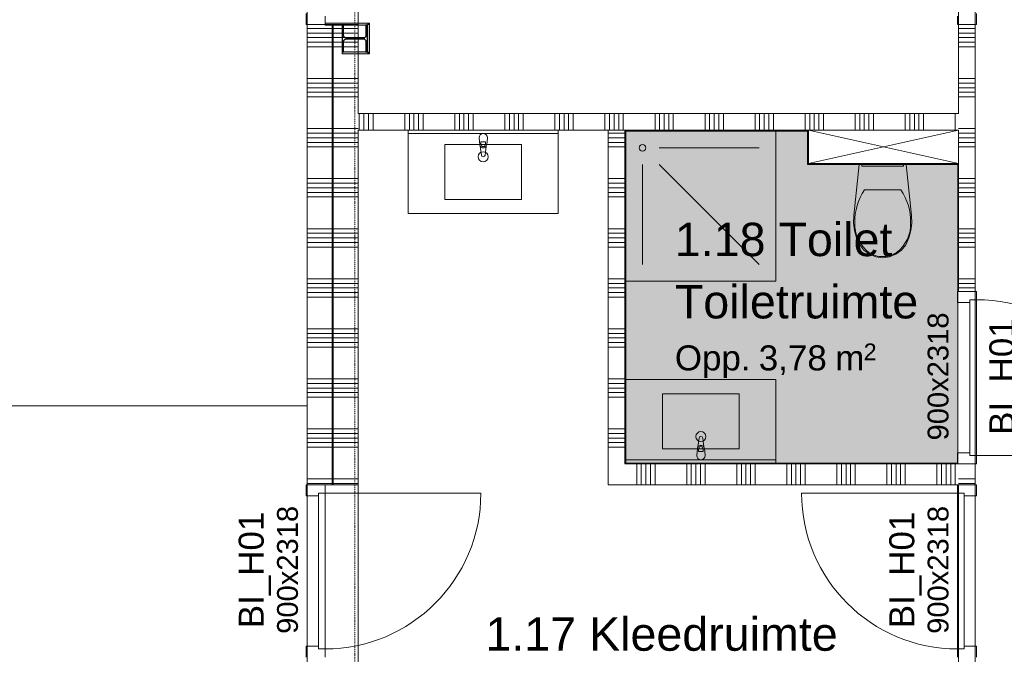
# Model space of a CAD drawing. Extents: x 0 to 92550, y 0 to 59400.
# Tile 49 of 87: x 48730 to 54633, y 13359 to 17162. Entities that reach past the tile are written whole.
import ezdxf
from ezdxf.xclip import XClip

# ---------------------------------------------------------------- set-up
doc = ezdxf.new("R2010")
doc.units = 0
doc.header["$MEASUREMENT"] = 0
doc.header["$XCLIPFRAME"] = 0
doc.linetypes.add('Streep-punt fijn', pattern=[1251.000023, 626.000023, -312.5, 0, -312.5])
doc.linetypes.add('Streeplijn', pattern=[468.700004, 312.5, -156.200004])
for name, color, linetype in [('ZZ 22 Binnenwand metal stud', 7, 'Continuous'), ('ZZ 28 HDC staalconstructies', 7, 'Continuous'), ('ZZ 42 Aftimmerwerk algemeen', 7, 'Continuous'), ('ZZ 42 Binnenwandafwerking wandtegelwerk', 7, 'Continuous'), ('ZZ 72 Vaste inrichting', 7, 'Continuous'), ('ZZ 74 Sanitair', 7, 'Continuous'), ('ZZ A Stramien', 7, 'Continuous'), ('ZZ Aankleding 2D tek', 7, 'Continuous'), ('ZZ Zone Gebruiksruimten', 7, 'Continuous')]:
    doc.layers.add(name, color=color, linetype=linetype)
doc.styles.add('GENERATED_STYLE_1', font='arial.ttf')

# ---------------------------------------------------------------- blocks, each defined once
blk = doc.blocks.new('*X38')
at = {"layer": 'ZZ 22 Binnenwand metal stud', "color": 7, "linetype": 'Continuous', "lineweight": 5, "ltscale": 0.01}
for p, q in [((50608.9, 17109.7), (50675.3, 17109.7)), ((50608.9, 17082.3), (50675.3, 17082.3)), ((50675.3, 17109.7), (50758.9, 17109.7)), ((50675.3, 17082.3), (50758.9, 17082.3)), ((50608.9, 17054.9), (50675.3, 17054.9)), ((50608.9, 17027.4), (50675.3, 17027.4)), ((50608.9, 17000), (50675.3, 17000)), ((50675.3, 17054.9), (50758.9, 17054.9)), ((50675.3, 17027.4), (50758.9, 17027.4)), ((50675.3, 17000), (50758.9, 17000)), ((50608.9, 16809.7), (50675.3, 16809.7)), ((50608.9, 16782.3), (50675.3, 16782.3)), ((50675.3, 16809.7), (50758.9, 16809.7)), ((50675.3, 16782.3), (50758.9, 16782.3)), ((50608.9, 16754.9), (50675.3, 16754.9)), ((50608.9, 16727.4), (50675.3, 16727.4)), ((50675.3, 16754.9), (50758.9, 16754.9)), ((50675.3, 16727.4), (50758.9, 16727.4)), ((50608.9, 16700), (50675.3, 16700)), ((50675.3, 16700), (50758.9, 16700)), ((50608.9, 16509.7), (50675.3, 16509.7)), ((50608.9, 16482.3), (50675.3, 16482.3)), ((50675.3, 16509.7), (50758.9, 16509.7)), ((50675.3, 16482.3), (50758.9, 16482.3)), ((50608.9, 16454.9), (50675.3, 16454.9)), ((50608.9, 16427.4), (50675.3, 16427.4)), ((50675.3, 16454.9), (50758.9, 16454.9)), ((50675.3, 16427.4), (50758.9, 16427.4)), ((50608.9, 16400), (50675.3, 16400)), ((50675.3, 16400), (50758.9, 16400)), ((50608.9, 16209.7), (50675.3, 16209.7)), ((50608.9, 16182.3), (50675.3, 16182.3)), ((50675.3, 16209.7), (50758.9, 16209.7)), ((50675.3, 16182.3), (50758.9, 16182.3)), ((50608.9, 16154.9), (50675.3, 16154.9)), ((50608.9, 16127.4), (50675.3, 16127.4)), ((50675.3, 16154.9), (50758.9, 16154.9)), ((50675.3, 16127.4), (50758.9, 16127.4)), ((50608.9, 16100), (50675.3, 16100)), ((50675.3, 16100), (50758.9, 16100)), ((50608.9, 15909.7), (50675.3, 15909.7)), ((50608.9, 15882.3), (50675.3, 15882.3)), ((50675.3, 15909.7), (50758.9, 15909.7)), ((50675.3, 15882.3), (50758.9, 15882.3)), ((50608.9, 15854.9), (50675.3, 15854.9)), ((50608.9, 15827.4), (50675.3, 15827.4)), ((50675.3, 15854.9), (50758.9, 15854.9)), ((50675.3, 15827.4), (50758.9, 15827.4)), ((50608.9, 15800), (50675.3, 15800)), ((50675.3, 15800), (50758.9, 15800)), ((50608.9, 15609.7), (50675.3, 15609.7)), ((50675.3, 15609.7), (50758.9, 15609.7)), ((50608.9, 15582.3), (50675.3, 15582.3)), ((50608.9, 15554.9), (50675.3, 15554.9)), ((50608.9, 15527.4), (50675.3, 15527.4)), ((50675.3, 15582.3), (50758.9, 15582.3)), ((50675.3, 15554.9), (50758.9, 15554.9)), ((50675.3, 15527.4), (50758.9, 15527.4)), ((50608.9, 15500), (50675.3, 15500)), ((50675.3, 15500), (50758.9, 15500)), ((50608.9, 15309.7), (50675.3, 15309.7)), ((50675.3, 15309.7), (50758.9, 15309.7)), ((50608.9, 15282.3), (50675.3, 15282.3)), ((50608.9, 15254.9), (50675.3, 15254.9)), ((50675.3, 15282.3), (50758.9, 15282.3)), ((50675.3, 15254.9), (50758.9, 15254.9)), ((50608.9, 15227.4), (50675.3, 15227.4)), ((50608.9, 15200), (50675.3, 15200)), ((50675.3, 15227.4), (50758.9, 15227.4)), ((50675.3, 15200), (50758.9, 15200)), ((50608.9, 15009.7), (50675.3, 15009.7)), ((50675.3, 15009.7), (50758.9, 15009.7)), ((50608.9, 14982.3), (50675.3, 14982.3)), ((50608.9, 14954.9), (50675.3, 14954.9)), ((50675.3, 14982.3), (50758.9, 14982.3)), ((50675.3, 14954.9), (50758.9, 14954.9)), ((50608.9, 14927.4), (50675.3, 14927.4)), ((50608.9, 14900), (50675.3, 14900)), ((50675.3, 14927.4), (50758.9, 14927.4)), ((50675.3, 14900), (50758.9, 14900)), ((50608.9, 14709.7), (50675.3, 14709.7)), ((50675.3, 14709.7), (50758.9, 14709.7)), ((50608.9, 14682.3), (50675.3, 14682.3)), ((50608.9, 14654.9), (50675.3, 14654.9)), ((50675.3, 14682.3), (50758.9, 14682.3)), ((50675.3, 14654.9), (50758.9, 14654.9)), ((50608.9, 14627.4), (50675.3, 14627.4)), ((50608.9, 14600), (50675.3, 14600)), ((50675.3, 14627.4), (50758.9, 14627.4)), ((50675.3, 14600), (50758.9, 14600)), ((50608.9, 14409.7), (50675.3, 14409.7)), ((50675.3, 14409.7), (50758.9, 14409.7)), ((50608.9, 14382.3), (50675.3, 14382.3)), ((50675.3, 14382.3), (50758.9, 14382.3))]:
    blk.add_line(p, q, dxfattribs=at)
blk = doc.blocks.new('*X42')
at = {"layer": 'ZZ 22 Binnenwand metal stud', "color": 7, "linetype": 'Continuous', "lineweight": 5, "ltscale": 0.01}
for p, q in [((50453.9, 17109.7), (50603.9, 17109.7)), ((50453.9, 17082.3), (50603.9, 17082.3)), ((50453.9, 17054.9), (50603.9, 17054.9)), ((50453.9, 17027.4), (50603.9, 17027.4)), ((50453.9, 17000), (50603.9, 17000)), ((50453.9, 16809.7), (50603.9, 16809.7)), ((50453.9, 16782.3), (50603.9, 16782.3)), ((50453.9, 16754.9), (50603.9, 16754.9)), ((50453.9, 16727.4), (50603.9, 16727.4)), ((50453.9, 16700), (50603.9, 16700)), ((50453.9, 16509.7), (50603.9, 16509.7)), ((50453.9, 16482.3), (50603.9, 16482.3)), ((50453.9, 16454.9), (50603.9, 16454.9)), ((50453.9, 16427.4), (50603.9, 16427.4)), ((50453.9, 16400), (50603.9, 16400)), ((50453.9, 16209.7), (50603.9, 16209.7)), ((50453.9, 16182.3), (50603.9, 16182.3)), ((50453.9, 16154.9), (50603.9, 16154.9)), ((50453.9, 16127.4), (50603.9, 16127.4)), ((50453.9, 16100), (50603.9, 16100)), ((50453.9, 15909.7), (50603.9, 15909.7)), ((50453.9, 15882.3), (50603.9, 15882.3)), ((50453.9, 15854.9), (50603.9, 15854.9)), ((50453.9, 15827.4), (50603.9, 15827.4)), ((50453.9, 15800), (50603.9, 15800)), ((50453.9, 15609.7), (50603.9, 15609.7)), ((50453.9, 15582.3), (50603.9, 15582.3)), ((50453.9, 15554.9), (50603.9, 15554.9)), ((50453.9, 15527.4), (50603.9, 15527.4)), ((50453.9, 15500), (50603.9, 15500)), ((50453.9, 15309.7), (50603.9, 15309.7)), ((50453.9, 15282.3), (50603.9, 15282.3)), ((50453.9, 15254.9), (50603.9, 15254.9)), ((50453.9, 15227.4), (50603.9, 15227.4)), ((50453.9, 15200), (50603.9, 15200)), ((50453.9, 15009.7), (50603.9, 15009.7)), ((50453.9, 14982.3), (50603.9, 14982.3)), ((50453.9, 14954.9), (50603.9, 14954.9)), ((50453.9, 14927.4), (50603.9, 14927.4)), ((50453.9, 14900), (50603.9, 14900)), ((50453.9, 14709.7), (50603.9, 14709.7)), ((50453.9, 14682.3), (50603.9, 14682.3)), ((50453.9, 14654.9), (50603.9, 14654.9)), ((50453.9, 14627.4), (50603.9, 14627.4)), ((50453.9, 14600), (50603.9, 14600)), ((50453.9, 14409.7), (50603.9, 14409.7)), ((50453.9, 14382.3), (50603.9, 14382.3))]:
    blk.add_line(p, q, dxfattribs=at)
blk = doc.blocks.new('*X66')
at = {"layer": 'ZZ 22 Binnenwand metal stud', "color": 7, "linetype": 'Continuous', "lineweight": 5, "ltscale": 0.01}
for p, q in [((54358.9, 17109.7), (54458.9, 17109.7)), ((54358.9, 17082.3), (54458.9, 17082.3)), ((54358.9, 17054.9), (54458.9, 17054.9)), ((54358.9, 17027.4), (54458.9, 17027.4)), ((54358.9, 17000), (54458.9, 17000)), ((54358.9, 16809.7), (54458.9, 16809.7)), ((54358.9, 16782.3), (54458.9, 16782.3)), ((54358.9, 16754.9), (54458.9, 16754.9)), ((54358.9, 16727.4), (54458.9, 16727.4)), ((54358.9, 16700), (54458.9, 16700)), ((54358.9, 16509.7), (54458.9, 16509.7)), ((54358.9, 16482.3), (54458.9, 16482.3)), ((54358.9, 16454.9), (54458.9, 16454.9)), ((54358.9, 16427.4), (54458.9, 16427.4)), ((54358.9, 16400), (54458.9, 16400)), ((54358.9, 16209.7), (54458.9, 16209.7)), ((54358.9, 16182.3), (54458.9, 16182.3)), ((54358.9, 16154.9), (54458.9, 16154.9)), ((54358.9, 16127.4), (54458.9, 16127.4)), ((54358.9, 16100), (54458.9, 16100)), ((54358.9, 15909.7), (54458.9, 15909.7)), ((54358.9, 15882.3), (54458.9, 15882.3)), ((54358.9, 15854.9), (54458.9, 15854.9)), ((54358.9, 15827.4), (54458.9, 15827.4)), ((54358.9, 15800), (54458.9, 15800)), ((54358.9, 15609.7), (54458.9, 15609.7)), ((54358.9, 15582.3), (54458.9, 15582.3)), ((54358.9, 15554.9), (54458.9, 15554.9))]:
    blk.add_line(p, q, dxfattribs=at)
blk = doc.blocks.new('*X67')
at = {"layer": 'ZZ 22 Binnenwand metal stud', "color": 7, "linetype": 'Continuous', "lineweight": 5, "ltscale": 0.01}
for p, q in [((54358.9, 14409.7), (54458.9, 14409.7)), ((54358.9, 14382.3), (54458.9, 14382.3))]:
    blk.add_line(p, q, dxfattribs=at)
blk = doc.blocks.new('*X68')
at = {"layer": 'ZZ 22 Binnenwand metal stud', "color": 7, "linetype": 'Continuous', "lineweight": 5, "ltscale": 0.01}
for p, q in [((50766.3, 16600), (50766.3, 16500)), ((50793.7, 16600), (50793.7, 16500)), ((50821.2, 16600), (50821.2, 16500)), ((50848.6, 16600), (50848.6, 16500)), ((51038.9, 16600), (51038.9, 16500)), ((51066.3, 16600), (51066.3, 16500)), ((51093.7, 16600), (51093.7, 16500)), ((51121.2, 16600), (51121.2, 16500)), ((51148.6, 16600), (51148.6, 16500)), ((51338.9, 16600), (51338.9, 16500)), ((51366.3, 16600), (51366.3, 16500)), ((51393.7, 16600), (51393.7, 16500)), ((51421.2, 16600), (51421.2, 16500)), ((51448.6, 16600), (51448.6, 16500)), ((51638.9, 16600), (51638.9, 16500)), ((51666.3, 16600), (51666.3, 16500)), ((51693.7, 16600), (51693.7, 16500)), ((51721.2, 16600), (51721.2, 16500)), ((51748.6, 16600), (51748.6, 16500)), ((51938.9, 16600), (51938.9, 16500)), ((51966.3, 16600), (51966.3, 16500)), ((51993.7, 16600), (51993.7, 16500)), ((52021.2, 16600), (52021.2, 16500)), ((52048.6, 16600), (52048.6, 16500)), ((52238.9, 16600), (52238.9, 16500)), ((52266.3, 16600), (52266.3, 16500)), ((52293.7, 16600), (52293.7, 16500)), ((52321.2, 16600), (52321.2, 16500)), ((52348.6, 16600), (52348.6, 16500)), ((52538.9, 16600), (52538.9, 16500)), ((52566.3, 16600), (52566.3, 16500)), ((52593.7, 16600), (52593.7, 16500)), ((52621.2, 16600), (52621.2, 16500)), ((52648.6, 16600), (52648.6, 16500)), ((52838.9, 16600), (52838.9, 16500)), ((52866.3, 16600), (52866.3, 16500)), ((52893.7, 16600), (52893.7, 16500)), ((52921.2, 16600), (52921.2, 16500)), ((52948.6, 16600), (52948.6, 16500)), ((53138.9, 16600), (53138.9, 16500)), ((53166.3, 16600), (53166.3, 16500)), ((53193.7, 16600), (53193.7, 16500)), ((53221.2, 16600), (53221.2, 16500)), ((53248.6, 16600), (53248.6, 16500)), ((53438.9, 16600), (53438.9, 16500)), ((53466.3, 16600), (53466.3, 16500)), ((53493.7, 16600), (53493.7, 16500)), ((53521.2, 16600), (53521.2, 16500)), ((53548.6, 16600), (53548.6, 16500)), ((53738.9, 16600), (53738.9, 16500)), ((53766.3, 16600), (53766.3, 16500)), ((53793.7, 16600), (53793.7, 16500)), ((53821.2, 16600), (53821.2, 16500)), ((53848.6, 16600), (53848.6, 16500)), ((54038.9, 16600), (54038.9, 16500)), ((54066.3, 16600), (54066.3, 16500)), ((54093.7, 16600), (54093.7, 16500)), ((54121.2, 16600), (54121.2, 16500)), ((54148.6, 16600), (54148.6, 16500)), ((54338.9, 16600), (54338.9, 16500))]:
    blk.add_line(p, q, dxfattribs=at)
blk = doc.blocks.new('*X70')
at = {"layer": 'ZZ 22 Binnenwand metal stud', "color": 7, "linetype": 'Continuous', "lineweight": 5, "ltscale": 0.01}
for p, q in [((52429.1, 14375), (52429.1, 14500)), ((52456.6, 14375), (52456.6, 14500)), ((52484, 14375), (52484, 14500)), ((52511.4, 14375), (52511.4, 14500)), ((52538.9, 14375), (52538.9, 14500)), ((52729.1, 14375), (52729.1, 14500)), ((52756.6, 14375), (52756.6, 14500)), ((52784, 14375), (52784, 14500)), ((52811.4, 14375), (52811.4, 14500)), ((52838.9, 14375), (52838.9, 14500)), ((53029.1, 14375), (53029.1, 14500)), ((53056.6, 14375), (53056.6, 14500)), ((53084, 14375), (53084, 14500)), ((53111.4, 14375), (53111.4, 14500)), ((53138.9, 14375), (53138.9, 14500)), ((53329.1, 14375), (53329.1, 14500)), ((53356.6, 14375), (53356.6, 14500)), ((53384, 14375), (53384, 14500)), ((53411.4, 14375), (53411.4, 14500)), ((53438.9, 14375), (53438.9, 14500)), ((53629.1, 14375), (53629.1, 14500)), ((53656.6, 14375), (53656.6, 14500)), ((53684, 14375), (53684, 14500)), ((53711.4, 14375), (53711.4, 14500)), ((53738.9, 14375), (53738.9, 14500)), ((53929.1, 14375), (53929.1, 14500)), ((53956.6, 14375), (53956.6, 14500)), ((53984, 14375), (53984, 14500)), ((54011.4, 14375), (54011.4, 14500)), ((54038.9, 14375), (54038.9, 14500)), ((54229.1, 14375), (54229.1, 14500)), ((54256.6, 14375), (54256.6, 14500)), ((54284, 14375), (54284, 14500)), ((54311.4, 14375), (54311.4, 14500)), ((54338.9, 14375), (54338.9, 14500))]:
    blk.add_line(p, q, dxfattribs=at)
blk = doc.blocks.new('*X72')
at = {"layer": 'ZZ 22 Binnenwand metal stud', "color": 7, "linetype": 'Continuous', "lineweight": 5, "ltscale": 0.01}
for p, q in [((52258.9, 16482.3), (52358.9, 16482.3)), ((52258.9, 16454.9), (52358.9, 16454.9)), ((52258.9, 16427.4), (52358.9, 16427.4)), ((52258.9, 16400), (52358.9, 16400)), ((52258.9, 16209.7), (52358.9, 16209.7)), ((52258.9, 16182.3), (52358.9, 16182.3)), ((52258.9, 16154.9), (52358.9, 16154.9)), ((52258.9, 16127.4), (52358.9, 16127.4)), ((52258.9, 16100), (52358.9, 16100)), ((52258.9, 15909.7), (52358.9, 15909.7)), ((52258.9, 15882.3), (52358.9, 15882.3)), ((52258.9, 15854.9), (52358.9, 15854.9)), ((52258.9, 15827.4), (52358.9, 15827.4)), ((52258.9, 15800), (52358.9, 15800)), ((52258.9, 15609.7), (52358.9, 15609.7)), ((52258.9, 15582.3), (52358.9, 15582.3)), ((52258.9, 15554.9), (52358.9, 15554.9)), ((52258.9, 15527.4), (52358.9, 15527.4)), ((52258.9, 15500), (52358.9, 15500)), ((52258.9, 15309.7), (52358.9, 15309.7)), ((52258.9, 15282.3), (52358.9, 15282.3)), ((52258.9, 15254.9), (52358.9, 15254.9)), ((52258.9, 15227.4), (52358.9, 15227.4)), ((52258.9, 15200), (52358.9, 15200)), ((52258.9, 15009.7), (52358.9, 15009.7)), ((52258.9, 14982.3), (52358.9, 14982.3)), ((52258.9, 14954.9), (52358.9, 14954.9)), ((52258.9, 14927.4), (52358.9, 14927.4)), ((52258.9, 14900), (52358.9, 14900)), ((52258.9, 14709.7), (52358.9, 14709.7)), ((52258.9, 14682.3), (52358.9, 14682.3)), ((52258.9, 14654.9), (52358.9, 14654.9)), ((52258.9, 14627.4), (52358.9, 14627.4)), ((52258.9, 14600), (52358.9, 14600))]:
    blk.add_line(p, q, dxfattribs=at)
blk = doc.blocks.new('Drawing_1_1', base_point=(5738.9, 6500))
at = {"layer": 'ZZ 28 HDC staalconstructies', "linetype": 'Continuous', "lineweight": 0, "true_color": 0x000000}
h = blk.add_hatch(dxfattribs=at)
h.set_pattern_fill('515_Staal_0001', color=18, style=0, pattern_type=2)
h.set_pattern_definition([(225, (50662.87, 17130), (-159.1, 159.1), []), (225, (50609.83, 17183.03), (-159.1, 159.1), [])])
h.paths.add_polyline_path([(50805.9, 17032), (50805.9, 16970), (50814.9, 16970), (50814.9, 17130), (50805.9, 17130), (50805.9, 17068, -0.414214), (50790.9, 17053), (50686.9, 17053, -0.414214), (50671.9, 17068), (50671.9, 17130), (50662.9, 17130), (50662.9, 16970), (50671.9, 16970), (50671.9, 17032, -0.414214), (50686.9, 17047), (50790.9, 17047, -0.414214)])
at = {"layer": 'ZZ 42 Aftimmerwerk algemeen', "linetype": 'Continuous', "lineweight": 0, "true_color": 0x7f7f7f}
for points in [[(50814.9, 17142), (50560.9, 17142), (50560.9, 17130), (50814.9, 17130)], [(50814.9, 17130), (50826.9, 17142), (50814.9, 17142)], [(50814.9, 17130), (50826.9, 17130), (50826.9, 17142)], [(50814.9, 17130), (50814.9, 16970), (50826.9, 16970), (50826.9, 17130)], [(50814.9, 16970), (50662.9, 16970), (50662.9, 16958), (50814.9, 16958)], [(50814.9, 16958), (50826.9, 16958), (50814.9, 16970)], [(50814.9, 16970), (50826.9, 16958), (50826.9, 16970)]]:
    blk.add_hatch(color=8, dxfattribs=at).paths.add_polyline_path(points)
at = {"layer": 'ZZ 42 Binnenwandafwerking wandtegelwerk', "linetype": 'Continuous', "lineweight": 0, "true_color": 0x7f7f7f}
for points in [[(52363.9, 16495), (52358.9, 16500), (52358.9, 16495)], [(52363.9, 16500), (52358.9, 16500), (52363.9, 16495)], [(52363.9, 14505), (52363.9, 16495), (52358.9, 16495), (52358.9, 14505)], [(52363.9, 16495), (53453.9, 16495), (53453.9, 16500), (52363.9, 16500)], [(53453.9, 16495), (53458.9, 16495), (53458.9, 16500)], [(53453.9, 16495), (53458.9, 16500), (53453.9, 16500)], [(53453.9, 16495), (53453.9, 16300), (53458.9, 16300), (53458.9, 16495)], [(53458.9, 16300), (53453.9, 16300), (53453.9, 16295)], [(53458.9, 16300), (53453.9, 16295), (53458.9, 16295)], [(53458.9, 16295), (54353.9, 16295), (54353.9, 16300), (53458.9, 16300)], [(54353.9, 16295), (54358.9, 16300), (54353.9, 16300)], [(54353.9, 16295), (54358.9, 16295), (54358.9, 16300)], [(54353.9, 16295), (54353.9, 15534), (54358.9, 15534), (54358.9, 16295)], [(52358.9, 14505), (52358.9, 14500), (52363.9, 14505)], [(52363.9, 14505), (52358.9, 14500), (52363.9, 14500)], [(54353.9, 14505), (52363.9, 14505), (52363.9, 14500), (54353.9, 14500)], [(54353.9, 14505), (54353.9, 14500), (54358.9, 14500)]]:
    blk.add_hatch(color=8, dxfattribs=at).paths.add_polyline_path(points)
at = {"layer": 'ZZ Aankleding 2D tek', "linetype": 'Continuous', "lineweight": 0, "true_color": 0xe4e7e8}
blk.add_hatch(color=254, dxfattribs=at).paths.add_polyline_path([(54353.9, 14505), (54353.9, 16295), (53453.9, 16295), (53453.9, 16495), (52363.9, 16495), (52363.9, 14505)])
at = {"layer": 'ZZ 22 Binnenwand metal stud', "color": 7, "linetype": 'Continuous', "lineweight": 9, "ltscale": 0.01}
for p, q in [((50446.9, 17200), (50446.9, 17133)), ((50560.9, 17133), (50560.9, 17183)), ((54351.9, 17133), (54351.9, 17183)), ((54465.9, 17200), (54465.9, 17133)), ((50446.9, 17133), (50560.9, 17133)), ((54465.9, 17133), (54351.9, 17133)), ((54465.9, 15534), (54351.9, 15534)), ((54351.9, 15534), (54351.9, 15467)), ((54465.9, 15484), (54465.9, 15534)), ((54351.9, 15467), (54425.9, 15467)), ((54425.9, 15467), (54425.9, 15484)), ((54425.9, 15484), (54465.9, 15484)), ((54425.9, 14550), (54425.9, 15484)), ((54425.9, 15484), (54465.9, 15484)), ((54465.9, 15484), (54465.9, 14550)), ((54425.9, 14567), (54351.9, 14567)), ((54351.9, 14567), (54351.9, 14500)), ((54425.9, 14550), (54425.9, 14567)), ((54465.9, 14550), (54425.9, 14550)), ((54465.9, 14550), (54425.9, 14550)), ((54465.9, 14550), (55399.9, 14550)), ((54465.9, 14500), (54465.9, 14550)), ((54351.9, 14500), (54465.9, 14500)), ((50446.9, 14375), (50560.9, 14375)), ((50446.9, 14308), (50446.9, 14375)), ((50560.9, 14375), (50560.9, 14325)), ((54465.9, 14375), (54351.9, 14375)), ((54351.9, 14375), (54351.9, 14325)), ((54465.9, 14308), (54465.9, 14375)), ((50520.9, 14308), (50446.9, 14308)), ((50560.9, 14325), (50520.9, 14325)), ((50520.9, 14325), (50520.9, 14308)), ((50560.9, 14325), (50520.9, 14325)), ((50520.9, 14325), (50520.9, 13391)), ((50560.9, 14325), (51494.9, 14325)), ((50560.9, 13391), (50560.9, 14325)), ((54351.9, 14325), (53417.9, 14325)), ((54351.9, 14325), (54391.9, 14325)), ((54351.9, 13391), (54351.9, 14325)), ((54351.9, 14325), (54391.9, 14325)), ((54391.9, 14325), (54391.9, 14308)), ((54391.9, 14325), (54391.9, 13391)), ((54391.9, 14308), (54465.9, 14308)), ((50446.9, 13408), (50520.9, 13408)), ((50446.9, 13341), (50446.9, 13408)), ((50520.9, 13408), (50520.9, 13391)), ((54465.9, 13408), (54391.9, 13408)), ((54391.9, 13408), (54391.9, 13391)), ((54465.9, 13341), (54465.9, 13408)), ((50520.9, 13391), (50560.9, 13391)), ((50520.9, 13391), (50560.9, 13391)), ((50560.9, 13391), (50560.9, 13341)), ((54391.9, 13391), (54351.9, 13391)), ((54351.9, 13391), (54351.9, 13341)), ((54391.9, 13391), (54351.9, 13391))]:
    blk.add_line(p, q, dxfattribs=at)
at = {"layer": 'ZZ 22 Binnenwand metal stud', "color": 7, "linetype": 'Continuous', "lineweight": 15, "ltscale": 0.01}
for p, q in [((50453.9, 17133), (50560.9, 17133)), ((50453.9, 17133), (50560.9, 17133)), ((50453.9, 17133), (50560.9, 17133)), ((50560.9, 17133), (50603.9, 17133)), ((50560.9, 17133), (50603.9, 17133)), ((50603.9, 14375), (50603.9, 17133)), ((50608.9, 14375), (50608.9, 17133)), ((50608.9, 17133), (50758.9, 17133)), ((50608.9, 17133), (50758.9, 17133)), ((54458.9, 17133), (54358.9, 17133)), ((54458.9, 17133), (54358.9, 17133)), ((54458.9, 17133), (54358.9, 17133)), ((54458.9, 15534), (54358.9, 15534)), ((54458.9, 15534), (54358.9, 15534)), ((54458.9, 15534), (54358.9, 15534)), ((54458.9, 14500), (54358.9, 14500)), ((54458.9, 14500), (54358.9, 14500)), ((54458.9, 14500), (54358.9, 14500)), ((50453.9, 14375), (50560.9, 14375)), ((50453.9, 14375), (50560.9, 14375)), ((50453.9, 14375), (50560.9, 14375)), ((50560.9, 14375), (50603.9, 14375)), ((50560.9, 14375), (50603.9, 14375)), ((50608.9, 14375), (50758.9, 14375)), ((50608.9, 14375), (50758.9, 14375)), ((54458.9, 14375), (54358.9, 14375)), ((54458.9, 14375), (54358.9, 14375)), ((54458.9, 14375), (54358.9, 14375))]:
    blk.add_line(p, q, dxfattribs=at)
at = {"layer": 'ZZ 22 Binnenwand metal stud', "color": 7, "linetype": 'Continuous', "lineweight": 5, "ltscale": 0.01}
for p, q in [((50603.9, 17133), (50608.9, 17133)), ((50603.9, 17133), (50608.9, 17133)), ((50603.9, 14375), (50608.9, 14375)), ((50603.9, 14375), (50608.9, 14375))]:
    blk.add_line(p, q, dxfattribs=at)
at = {"layer": 'ZZ 22 Binnenwand metal stud', "color": 7, "linetype": 'Continuous', "lineweight": 15, "ltscale": 0.01, "flags": 128}
for points in [[(50453.9, 17133), (50453.9, 14375)], [(50758.9, 16600), (50758.9, 17133)], [(54358.9, 17133), (54358.9, 16600)], [(54458.9, 15534), (54458.9, 17133)], [(54358.9, 16600), (50758.9, 16600)], [(50758.9, 14375), (50758.9, 16500)], [(50758.9, 16500), (54358.9, 16500)], [(52258.9, 16500), (52258.9, 14500)], [(52358.9, 16500), (52258.9, 16500)], [(52358.9, 14500), (52358.9, 16500)], [(54358.9, 16500), (54358.9, 15534)], [(52258.9, 14375), (52258.9, 14500)], [(54358.9, 14500), (52358.9, 14500)], [(54458.9, 14375), (54458.9, 14500)], [(52258.9, 14375), (54358.9, 14375)]]:
    blk.add_lwpolyline(points, dxfattribs=at)
at = {"layer": 'ZZ 22 Binnenwand metal stud', "color": 7, "linetype": 'Continuous', "lineweight": 9, "ltscale": 0.01}
for centre, start, end in [((54465.9, 14550), 0, 90), ((50560.9, 14325), 270, 0), ((54351.9, 14325), 180, 270)]:
    blk.add_arc(centre, 934, start, end, dxfattribs=at)
at = {"layer": 'ZZ 28 HDC staalconstructies', "color": 7, "linetype": 'Continuous', "lineweight": 25, "ltscale": 0.01, "flags": 128}
blk.add_lwpolyline([(50805.9, 17032), (50805.9, 16970), (50814.9, 16970), (50814.9, 17130), (50805.9, 17130), (50805.9, 17068, -0.414214), (50790.9, 17053), (50686.9, 17053, -0.414214), (50671.9, 17068), (50671.9, 17130), (50662.9, 17130), (50662.9, 16970), (50671.9, 16970), (50671.9, 17032, -0.414214), (50686.9, 17047), (50790.9, 17047, -0.414214)], format="xyb", close=True, dxfattribs=at)
at = {"layer": 'ZZ 42 Aftimmerwerk algemeen', "color": 7, "linetype": 'Continuous', "lineweight": 9, "ltscale": 0.01, "flags": 128}
for points in [[(50814.9, 17142), (50560.9, 17142)], [(50560.9, 17142), (50560.9, 17130)], [(50560.9, 17130), (50814.9, 17130)], [(50826.9, 17142), (50814.9, 17142)], [(50814.9, 17130), (50814.9, 16970)], [(50826.9, 16958), (50826.9, 17142)], [(50814.9, 16970), (50662.9, 16970)], [(50662.9, 16958), (50662.9, 16970)], [(50662.9, 16958), (50814.9, 16958)], [(50826.9, 16958), (50814.9, 16958)]]:
    blk.add_lwpolyline(points, dxfattribs=at)
at = {"layer": 'ZZ 42 Binnenwandafwerking wandtegelwerk', "color": 7, "linetype": 'Continuous', "lineweight": 9, "ltscale": 0.01}
for p, q in [((54353.9, 15534), (54358.9, 15534)), ((54353.9, 15534), (54358.9, 15534)), ((54353.9, 14500), (54358.9, 14500)), ((54353.9, 14500), (54358.9, 14500))]:
    blk.add_line(p, q, dxfattribs=at)
at = {"layer": 'ZZ 42 Binnenwandafwerking wandtegelwerk', "color": 7, "linetype": 'Continuous', "lineweight": 9, "ltscale": 0.01, "flags": 128}
for points in [[(52358.9, 16500), (52358.9, 16495)], [(53458.9, 16500), (52358.9, 16500)], [(52358.9, 16495), (52358.9, 14505)], [(52363.9, 16495), (53453.9, 16495)], [(52363.9, 14505), (52363.9, 16495)], [(53453.9, 16495), (53453.9, 16300)], [(53458.9, 16500), (53458.9, 16495)], [(53458.9, 16300), (53458.9, 16495)], [(53453.9, 16295), (53453.9, 16300)], [(53453.9, 16295), (54353.9, 16295)], [(54353.9, 16300), (53458.9, 16300)], [(54358.9, 16300), (54353.9, 16300)], [(54353.9, 16295), (54353.9, 15534)], [(54358.9, 15534), (54358.9, 16300)], [(52358.9, 14500), (52358.9, 14505)], [(52358.9, 14500), (54353.9, 14500)], [(54353.9, 14505), (52363.9, 14505)], [(54358.9, 14500), (54353.9, 14500)]]:
    blk.add_lwpolyline(points, dxfattribs=at)
at = {"layer": 'ZZ 74 Sanitair', "color": 7, "linetype": 'Continuous', "lineweight": 9, "ltscale": 0.01}
for p, q in [((51058.9, 16500), (51958.9, 16500)), ((51058.9, 16000), (51058.9, 16500)), ((51058.9, 16480), (51958.9, 16480)), ((51958.9, 16000), (51958.9, 16500)), ((54358.9, 16300), (53458.9, 16500)), ((54358.9, 16500), (53458.9, 16300)), ((51738.9, 16415), (51278.9, 16415)), ((51278.9, 16415), (51278.9, 16085)), ((51495.3, 16415.2), (51495.3, 16430.1)), ((51495.3, 16430.1), (51522.5, 16430.1)), ((51522.5, 16430.1), (51522.5, 16415.2)), ((51738.9, 16085), (51738.9, 16415)), ((53163.9, 16395), (52563.9, 16395)), ((52463.9, 15695), (52463.9, 16295)), ((53163.9, 15695), (52563.9, 16295)), ((53794.9, 16143.6), (53903.9, 16143.6)), ((53903.9, 16143.6), (54012.8, 16143.6)), ((51278.9, 16085), (51738.9, 16085)), ((51058.9, 16000), (51958.9, 16000)), ((53263.9, 15005), (52363.9, 15005)), ((52363.9, 15005), (52363.9, 14505)), ((53263.9, 15005), (53263.9, 14505)), ((53043.9, 14920), (52583.9, 14920)), ((52583.9, 14920), (52583.9, 14590)), ((53043.9, 14590), (53043.9, 14920)), ((52583.9, 14590), (53043.9, 14590)), ((52800.3, 14574.9), (52800.3, 14589.8)), ((52827.5, 14589.8), (52827.5, 14574.9)), ((53263.9, 14525), (52363.9, 14525)), ((52827.5, 14574.9), (52800.3, 14574.9)), ((53263.9, 14505), (52363.9, 14505))]:
    blk.add_line(p, q, dxfattribs=at)
at = {"layer": 'ZZ 74 Sanitair', "color": 7, "linetype": 'Continuous', "lineweight": 9, "ltscale": 0.01, "flags": 128}
for points in [[(51483.9, 16455), (51487.9, 16413, 0.12102), (51491.1, 16403.5), (51497.8, 16350.6, 0.882566), (51520, 16350.6), (51526.6, 16403.5, 0.12102), (51529.9, 16413), (51533.9, 16455, 1)], [(52838.9, 14550), (52834.9, 14592, 0.12102), (52831.6, 14601.5), (52825, 14654.4, 0.882566), (52802.8, 14654.4), (52796.1, 14601.5, 0.12102), (52792.9, 14592), (52788.9, 14550, 1)]]:
    blk.add_lwpolyline(points, format="xyb", close=True, dxfattribs=at)
for points in [[(53263.9, 16495), (52363.9, 16495), (52363.9, 15595), (53263.9, 15595)], [(54358.9, 16300), (53458.9, 16300), (53458.9, 16500), (54358.9, 16500)], [(54073.3, 15898.3), (54060.9, 15854.7), (54041.9, 15813.7), (54016.3, 15781.1), (53983.2, 15756.2), (53944.9, 15740.4), (53903.9, 15735), (53862.8, 15740.4), (53824.5, 15756.2), (53791.5, 15781.1), (53765.9, 15813.7), (53746.8, 15854.7), (53734.4, 15898.3), (53729, 15943.2), (53730.5, 15988.4), (53762.9, 16295), (54044.8, 16295), (54077.2, 15988.4), (54078.8, 15943.2)], [(54028.9, 16300), (54028.9, 16285), (53778.9, 16285), (53778.9, 16300)]]:
    blk.add_lwpolyline(points, close=True, dxfattribs=at)
at = {"layer": 'ZZ 74 Sanitair', "color": 7, "linetype": 'Continuous', "lineweight": 9, "ltscale": 0.01}
for centre, radius in [((52463.9, 16395), 20), ((51508.9, 16341.1), 30), ((52813.9, 14663.9), 30)]:
    blk.add_circle(centre, radius, dxfattribs=at)
for centre, radius, start, end in [((51508.9, 16415.2), 13.6, 180, 0), ((51508.9, 16414.9), 21.1, 212.77103, 327.22897), ((52813.9, 14590.1), 21.1, 32.77103, 147.22897), ((52813.9, 14589.8), 13.6, 0, 180)]:
    blk.add_arc(centre, radius, start, end, dxfattribs=at)
for centre, major_axis, start_param, end_param in [((54162, 15955.6), (425.3, 0), 2.61219, 3.165211), ((53645.8, 15955.6), (425.3, 0), 6.259569, 6.81259), ((53993.3, 15934.2), (256.9, 0), 3.085865, 3.986454), ((53814.4, 15934.2), (256.9, 0), 5.438328, 6.338917), ((53904.7, 15863.8), (138.5, 0), 4.079884, 4.706528), ((53903.1, 15863.8), (138.5, 0), 4.71825, 5.344893)]:
    blk.add_ellipse(centre, major_axis=major_axis, ratio=0.875546, start_param=start_param, end_param=end_param, dxfattribs=at)
at = {"layer": 'ZZ A Stramien', "color": 7, "linetype": 'Streep-punt fijn', "lineweight": 9, "ltscale": 0.01}
blk.add_line((50738.9, 6500), (50738.9, 52900), dxfattribs=at)
at = {"layer": 'ZZ Aankleding 2D tek', "color": 174, "linetype": 'Streeplijn', "lineweight": 5, "ltscale": 0.01, "true_color": 0x0000aa, "flags": 128}
blk.add_lwpolyline([(50453.9, 14847.5), (44453.9, 14847.5), (44453.9, 24847.5), (50453.9, 24847.5)], dxfattribs=at)
at = {"layer": 'ZZ Zone Gebruiksruimten', "color": 255, "linetype": 'Continuous', "lineweight": 0, "ltscale": 0.01, "flags": 128}
for points in [[(50453.9, 27850), (44953.9, 27850), (44953.9, 11845), (50453.9, 11845)], [(55958.9, 22700), (54458.9, 22700), (54458.9, 11567), (55958.9, 11567)], [(54358.9, 22600), (50758.9, 22600), (50758.9, 16600), (54358.9, 16600)], [(52258.9, 16500), (50758.9, 16500), (50758.9, 11664), (50830.9, 11664), (50830.9, 11567), (54358.9, 11567), (54358.9, 14375), (52258.9, 14375)], [(53453.9, 16495), (52363.9, 16495), (52363.9, 14505), (54353.9, 14505), (54353.9, 16295), (53453.9, 16295)]]:
    blk.add_lwpolyline(points, close=True, dxfattribs=at)
at = {"layer": 'ZZ 72 Vaste inrichting', "color": 7, "linetype": 'Continuous', "lineweight": 25, "ltscale": 0.01}
for name in ['*X42', '*X38', '*X66', '*X68', '*X72', '*X70', '*X67']:
    blk.add_blockref(name, (0, 0), dxfattribs=at)
at = {"layer": 'ZZ 22 Binnenwand metal stud', "color": 7, "linetype": 'Continuous', "lineweight": 5, "attachment_point": 1, "rotation": 90, "style": 'GENERATED_STYLE_1'}
for s, insert, char_height in [('\\A1;{\\pql;\\fArial|b0|i0|c0|p0;\\W1.000000;900x2318}', (54173.2, 14640.5), 125), ('\\A1;{\\pql;\\fArial|b0|i0|c0|p0;\\W1.000000;BI_H01}', (54543.2, 14673.9), 150), ('\\A1;{\\pql;\\fArial|b0|i0|c0|p0;\\W1.000000;BI_H01}', (50043.2, 13514.9), 150), ('\\A1;{\\pql;\\fArial|b0|i0|c0|p0;\\W1.000000;900x2318}', (50273.2, 13481.5), 125), ('\\A1;{\\pql;\\fArial|b0|i0|c0|p0;\\W1.000000;BI_H01}', (53943.2, 13514.9), 150), ('\\A1;{\\pql;\\fArial|b0|i0|c0|p0;\\W1.000000;900x2318}', (54173.2, 13481.5), 125)]:
    blk.add_mtext(s, dxfattribs=dict(at, insert=insert, char_height=char_height))
at = {"layer": 'ZZ Zone Gebruiksruimten', "color": 7, "linetype": 'Continuous', "lineweight": 5, "attachment_point": 1, "style": 'GENERATED_STYLE_1'}
for s, insert, char_height in [('\\A1;{\\pql;\\pt0;\\fArial|b0|i0|c0|p0;\\W1.000000;1.18 Toilet}', (52657.7, 15945.4), 200), ('\\A1;{\\pql;\\pt0;\\fArial|b0|i0|c0|p0;\\W1.000000;Toiletruimte}', (52657.7, 15572.1), 200), ('\\A1;{\\pql;\\pt0;\\fArial|b0|i0|c0|p0;\\W1.000000;Opp. }', (52657.7, 15210.4), 150), ('\\A1;{\\pql;\\fArial|b0|i0|c0|p0;\\W1.000000;3,78}', (53160.8, 15210.4), 150), ('\\A1;{\\pql;\\fArial|b0|i0|c0|p0;\\W1.000000; m}', (53561.2, 15210.4), 150), ('\\A1;{\\pql;\\fArial|b0|i0|c0|p0;\\W1.000000;2}', (53789.7, 15221.8), 100), ('\\A1;{\\pql;\\pt0;\\fArial|b0|i0|c0|p0;\\W1.000000;1.17 Kleedruimte}', (51522.1, 13580.2), 200)]:
    blk.add_mtext(s, dxfattribs=dict(at, insert=insert, char_height=char_height))

msp = doc.modelspace()

# ---------------------------------------------------------------- block references
at = {"color": 7, "linetype": 'Continuous', "lineweight": 25, "ltscale": 0.01}
ref = msp.add_blockref('Drawing_1_1', (5738.9, 6500), dxfattribs=at)
XClip(ref).set_block_clipping_path([(1000, 1000), (66950, 58400)])

doc.saveas('drawing.dxf')
